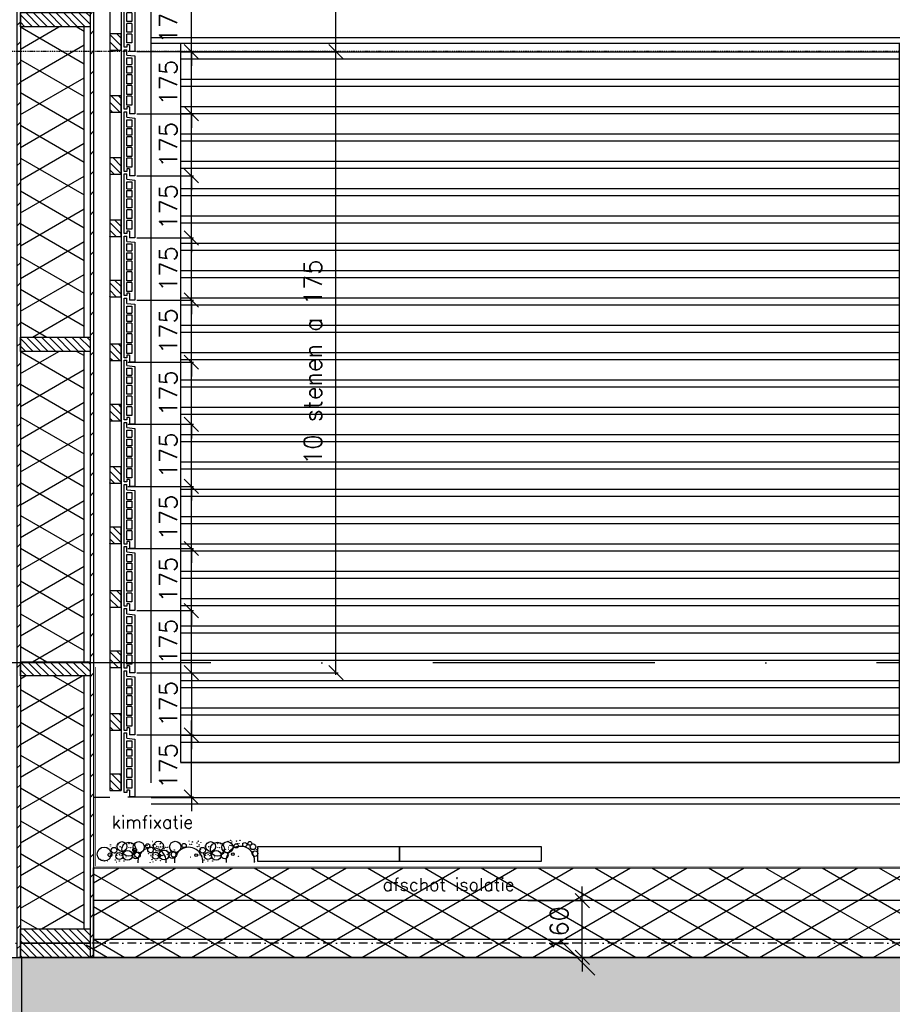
# Model space of a CAD drawing. Extents: x 149262 to 371235, y 141599 to 287858.
# Tile 23 of 60: x 163678 to 166136, y 150897 to 153671. Entities that reach past the tile are written whole.
import ezdxf

# ---------------------------------------------------------------- set-up
doc = ezdxf.new("R2010")
doc.units = 0
doc.header["$LTSCALE"] = 50
doc.header["$MEASUREMENT"] = 0
doc.header["$PDMODE"] = 3
doc.header["$PDSIZE"] = 0.1
for name, pattern in [('DASHDOT', [1, 0.5, -0.25, 0, -0.25]), ('DD1', [2.66667, 1.66667, -0.5, 0, -0.5]), ('HIDDEN', [0.375, 0.25, -0.125])]:
    doc.linetypes.add(name, pattern=pattern)
doc.layers.get('0').update_dxf_attribs({"linetype": 'CONTINUOUS'})
doc.layers.get('DEFPOINTS').update_dxf_attribs({"linetype": 'CONTINUOUS'})
for name, color, linetype in [('_DETAILNUMMERS', 4, 'CONTINUOUS'), ('A--01A1_ACEER', 1, 'CONTINUOUS'), ('A--A21--_F-23-', 9, 'CONTINUOUS'), ('A--A23--_F--3-', 9, 'CONTINUOUS'), ('A--A25--_F--3-', 9, 'CONTINUOUS'), ('A--A42--_F-23-', 9, 'CONTINUOUS'), ('A--L13DC4_VLOEREN', 4, 'HIDDEN'), ('A--L21--', 3, 'CONTINUOUS'), ('A--L21--_F-23-', 4, 'CONTINUOUS'), ('A--L21D3_BUITENWAND', 3, 'CONTINUOUS'), ('A--L25--', 7, 'CONTINUOUS'), ('A--L25--_F-23-', 7, 'CONTINUOUS'), ('A--L31--', 2, 'CONTINUOUS'), ('A--L42--', 7, 'CONTINUOUS'), ('A--L42--_F--3-', 7, 'CONTINUOUS'), ('A--L42--_F-23-', 7, 'CONTINUOUS'), ('A--M$1A-_F123-', 1, 'CONTINUOUS'), ('A--T01A-18_TEKST', 1, 'CONTINUOUS'), ('STRAMIEN', 8, 'DD1'), ('X--LR---_CP', 7, 'CONTINUOUS')]:
    doc.layers.add(name, color=color, linetype=linetype)
doc.styles.add('HIEMSTRA', font='romans.shx')
doc.dimstyles.get("Standard").update_dxf_attribs({"dimscale": 50, "dimtxt": 2.5, "dimasz": 2, "dimexe": 0.3, "dimexo": 0.3, "dimgap": 2, "dimtad": 1, "dimdec": 0, "dimzin": 0, "dimdsep": 46, "dimtxsty": 'HIEMSTRA', "dimblk1": 'OBLIQUE', "dimblk2": 'OBLIQUE', "dimsah": 1, "dimcen": 0.09, "dimdle": 0.3, "dimclrd": 1, "dimclre": 1, "dimclrt": 2, "dimadec": 0, "dimazin": 0, "dimtfac": 1, "dimtdec": 4, "dimtix": 1, "dimtmove": 2, "dimatfit": 3, "dimldrblk": 'OBLIQUE', "dimfxl": 0, "dimtvp": 625, "dimtolj": 1, "dimtzin": 0, "dimarcsym": 0})

# ---------------------------------------------------------------- blocks, each defined once
blk = doc.blocks.new('_OBLIQUE')
at = {"color": 0, "linetype": 'ByBlock'}
blk.add_line((-0.5, -0.5), (0.5, 0.5), dxfattribs=at)
blk = doc.blocks.new('ARGETON175')
at = {"layer": 'A--L21D3_BUITENWAND'}
for p, q in [((0, 168), (-8, 168)), ((-8, 153), (-8, 168)), ((0, 0), (0, 168)), ((-8, 153), (-30, 150.5)), ((-30, 150.5), (-30, -12.5)), ((-22, 145.5), (-22, 126)), ((-8, 145.5), (-22, 145.5)), ((-8, 126), (-8, 145.5)), ((-8, 126), (-22, 126)), ((-8, 121), (-22, 121)), ((-22, 121), (-22, 102)), ((-8, 102), (-8, 121)), ((-22, 102), (-8, 102)), ((-22, 97), (-22, 72)), ((-22, 97), (-8, 97)), ((-8, 72), (-8, 97)), ((-22, 72), (-8, 72)), ((-22, 67), (-22, 42)), ((-22, 67), (-8, 67)), ((-8, 42), (-8, 67)), ((-22, 42), (-8, 42)), ((-22, 37), (-22, 12)), ((-22, 37), (-8, 37)), ((-8, 12), (-8, 37)), ((-22, 12), (-8, 12)), ((-15, 7), (-15, -12.5)), ((-15, 7), (-8, 7)), ((-8, 7), (-8, 0)), ((-8, 0), (0, 0)), ((-30, -12.5), (-15, -12.5))]:
    blk.add_line(p, q, dxfattribs=at)
blk = doc.blocks.new('*D463')
at = {"layer": 'A--M$1A-_F123-', "color": 1, "lineweight": -2}
for p, q in [((164161.4, 151656), (164161.4, 151696)), ((164007.9, 151656), (164167.4, 151656)), ((164161.4, 151481), (164161.4, 151656)), ((163982.9, 151481), (164167.4, 151481)), ((164161.4, 151481), (164161.4, 151441))]:
    blk.add_line(p, q, dxfattribs=at)
at = {"layer": 'DEFPOINTS', "color": 0}
for p in [(164001.9, 151656), (164161.4, 151656), (163976.9, 151481)]:
    blk.add_point(p, dxfattribs=at)
at = {"layer": 'A--M$1A-_F123-', "color": 1, "lineweight": -2, "xscale": 40, "yscale": 40, "zscale": 40}
for p, rotation in [((164161.4, 151656), 270), ((164161.4, 151481), 90)]:
    blk.add_blockref('_OBLIQUE', p, dxfattribs=dict(at, rotation=rotation))
at = {"layer": 'A--M$1A-_F123-', "color": 2, "insert": (164096.4, 151568.5), "char_height": 50, "attachment_point": 5, "rotation": 90, "style": 'HIEMSTRA'}
blk.add_mtext('\\A1;175', dxfattribs=at)
blk = doc.blocks.new('*D464')
at = {"layer": 'A--M$1A-_F123-', "color": 1, "lineweight": -2}
for p, q in [((164161.4, 152181), (164161.4, 152221)), ((163982.9, 152181), (164167.4, 152181)), ((164161.4, 152006), (164161.4, 152181)), ((164007.9, 152006), (164167.4, 152006)), ((164161.4, 152006), (164161.4, 151966))]:
    blk.add_line(p, q, dxfattribs=at)
at = {"layer": 'DEFPOINTS', "color": 0}
for p in [(163976.9, 152181), (164161.4, 152181), (164001.9, 152006)]:
    blk.add_point(p, dxfattribs=at)
at = {"layer": 'A--M$1A-_F123-', "color": 1, "lineweight": -2, "xscale": 40, "yscale": 40, "zscale": 40}
for p, rotation in [((164161.4, 152181), 270), ((164161.4, 152006), 90)]:
    blk.add_blockref('_OBLIQUE', p, dxfattribs=dict(at, rotation=rotation))
at = {"layer": 'A--M$1A-_F123-', "color": 2, "insert": (164096.4, 152093.5), "char_height": 50, "attachment_point": 5, "rotation": 90, "style": 'HIEMSTRA'}
blk.add_mtext('\\A1;175', dxfattribs=at)
blk = doc.blocks.new('*D465')
at = {"layer": 'A--M$1A-_F123-', "color": 1, "lineweight": -2}
for p, q in [((164161.4, 152356), (164161.4, 152396)), ((163982.9, 152356), (164167.4, 152356)), ((164161.4, 152181), (164161.4, 152356)), ((163982.9, 152181), (164167.4, 152181)), ((164161.4, 152181), (164161.4, 152141))]:
    blk.add_line(p, q, dxfattribs=at)
at = {"layer": 'DEFPOINTS', "color": 0}
for p in [(163976.9, 152356), (164161.4, 152356), (163976.9, 152181)]:
    blk.add_point(p, dxfattribs=at)
at = {"layer": 'A--M$1A-_F123-', "color": 1, "lineweight": -2, "xscale": 40, "yscale": 40, "zscale": 40}
for p, rotation in [((164161.4, 152356), 270), ((164161.4, 152181), 90)]:
    blk.add_blockref('_OBLIQUE', p, dxfattribs=dict(at, rotation=rotation))
at = {"layer": 'A--M$1A-_F123-', "color": 2, "insert": (164096.4, 152268.5), "char_height": 50, "attachment_point": 5, "rotation": 90, "style": 'HIEMSTRA'}
blk.add_mtext('\\A1;175', dxfattribs=at)
blk = doc.blocks.new('*D466')
at = {"layer": 'A--M$1A-_F123-', "color": 1, "lineweight": -2}
for p, q in [((164161.4, 152531), (164161.4, 152571)), ((163982.9, 152531), (164167.4, 152531)), ((164161.4, 152356), (164161.4, 152531)), ((163982.9, 152356), (164167.4, 152356)), ((164161.4, 152356), (164161.4, 152316))]:
    blk.add_line(p, q, dxfattribs=at)
at = {"layer": 'DEFPOINTS', "color": 0}
for p in [(163976.9, 152531), (164161.4, 152531), (163976.9, 152356)]:
    blk.add_point(p, dxfattribs=at)
at = {"layer": 'A--M$1A-_F123-', "color": 1, "lineweight": -2, "xscale": 40, "yscale": 40, "zscale": 40}
for p, rotation in [((164161.4, 152531), 270), ((164161.4, 152356), 90)]:
    blk.add_blockref('_OBLIQUE', p, dxfattribs=dict(at, rotation=rotation))
at = {"layer": 'A--M$1A-_F123-', "color": 2, "insert": (164096.4, 152443.5), "char_height": 50, "attachment_point": 5, "rotation": 90, "style": 'HIEMSTRA'}
blk.add_mtext('\\A1;175', dxfattribs=at)
blk = doc.blocks.new('*D467')
at = {"layer": 'A--M$1A-_F123-', "color": 1, "lineweight": -2}
for p, q in [((164161.4, 152706), (164161.4, 152746)), ((163982.9, 152706), (164167.4, 152706)), ((164161.4, 152531), (164161.4, 152706)), ((163982.9, 152531), (164167.4, 152531)), ((164161.4, 152531), (164161.4, 152491))]:
    blk.add_line(p, q, dxfattribs=at)
at = {"layer": 'DEFPOINTS', "color": 0}
for p in [(163976.9, 152706), (164161.4, 152706), (163976.9, 152531)]:
    blk.add_point(p, dxfattribs=at)
at = {"layer": 'A--M$1A-_F123-', "color": 1, "lineweight": -2, "xscale": 40, "yscale": 40, "zscale": 40}
for p, rotation in [((164161.4, 152706), 270), ((164161.4, 152531), 90)]:
    blk.add_blockref('_OBLIQUE', p, dxfattribs=dict(at, rotation=rotation))
at = {"layer": 'A--M$1A-_F123-', "color": 2, "insert": (164096.4, 152618.5), "char_height": 50, "attachment_point": 5, "rotation": 90, "style": 'HIEMSTRA'}
blk.add_mtext('\\A1;175', dxfattribs=at)
blk = doc.blocks.new('*D468')
at = {"layer": 'A--M$1A-_F123-', "color": 1, "lineweight": -2}
for p, q in [((164161.4, 152881), (164161.4, 152921)), ((164007.9, 152881), (164167.4, 152881)), ((164161.4, 152706), (164161.4, 152881)), ((164007.9, 152706), (164167.4, 152706)), ((164161.4, 152706), (164161.4, 152666))]:
    blk.add_line(p, q, dxfattribs=at)
at = {"layer": 'DEFPOINTS', "color": 0}
for p in [(164001.9, 152881), (164161.4, 152881), (164001.9, 152706)]:
    blk.add_point(p, dxfattribs=at)
at = {"layer": 'A--M$1A-_F123-', "color": 1, "lineweight": -2, "xscale": 40, "yscale": 40, "zscale": 40}
for p, rotation in [((164161.4, 152881), 270), ((164161.4, 152706), 90)]:
    blk.add_blockref('_OBLIQUE', p, dxfattribs=dict(at, rotation=rotation))
at = {"layer": 'A--M$1A-_F123-', "color": 2, "insert": (164096.4, 152793.5), "char_height": 50, "attachment_point": 5, "rotation": 90, "style": 'HIEMSTRA'}
blk.add_mtext('\\A1;175', dxfattribs=at)
blk = doc.blocks.new('*D469')
at = {"layer": 'A--M$1A-_F123-', "color": 1, "lineweight": -2}
for p, q in [((164161.4, 153056), (164161.4, 153096)), ((164007.9, 153056), (164167.4, 153056)), ((164161.4, 152881), (164161.4, 153056)), ((164007.9, 152881), (164167.4, 152881)), ((164161.4, 152881), (164161.4, 152841))]:
    blk.add_line(p, q, dxfattribs=at)
at = {"layer": 'DEFPOINTS', "color": 0}
for p in [(164001.9, 153056), (164161.4, 153056), (164001.9, 152881)]:
    blk.add_point(p, dxfattribs=at)
at = {"layer": 'A--M$1A-_F123-', "color": 1, "lineweight": -2, "xscale": 40, "yscale": 40, "zscale": 40}
for p, rotation in [((164161.4, 153056), 270), ((164161.4, 152881), 90)]:
    blk.add_blockref('_OBLIQUE', p, dxfattribs=dict(at, rotation=rotation))
at = {"layer": 'A--M$1A-_F123-', "color": 2, "insert": (164096.4, 152968.5), "char_height": 50, "attachment_point": 5, "rotation": 90, "style": 'HIEMSTRA'}
blk.add_mtext('\\A1;175', dxfattribs=at)
blk = doc.blocks.new('*D470')
at = {"layer": 'A--M$1A-_F123-', "color": 1, "lineweight": -2}
for p, q in [((164161.4, 153231), (164161.4, 153271)), ((164007.9, 153231), (164167.4, 153231)), ((164161.4, 153056), (164161.4, 153231)), ((164061.6, 153056), (164167.4, 153056)), ((164161.4, 153056), (164161.4, 153016))]:
    blk.add_line(p, q, dxfattribs=at)
at = {"layer": 'DEFPOINTS', "color": 0}
for p in [(164001.9, 153231), (164161.4, 153231), (164055.6, 153056)]:
    blk.add_point(p, dxfattribs=at)
at = {"layer": 'A--M$1A-_F123-', "color": 1, "lineweight": -2, "xscale": 40, "yscale": 40, "zscale": 40}
for p, rotation in [((164161.4, 153231), 270), ((164161.4, 153056), 90)]:
    blk.add_blockref('_OBLIQUE', p, dxfattribs=dict(at, rotation=rotation))
at = {"layer": 'A--M$1A-_F123-', "color": 2, "insert": (164096.4, 153143.5), "char_height": 50, "attachment_point": 5, "rotation": 90, "style": 'HIEMSTRA'}
blk.add_mtext('\\A1;175', dxfattribs=at)
blk = doc.blocks.new('*D471')
at = {"layer": 'A--M$1A-_F123-', "color": 1, "lineweight": -2}
for p, q in [((164161.4, 153406), (164161.4, 153446)), ((164007.9, 153406), (164167.4, 153406)), ((164161.4, 153231), (164161.4, 153406)), ((164007.9, 153231), (164167.4, 153231)), ((164161.4, 153231), (164161.4, 153191))]:
    blk.add_line(p, q, dxfattribs=at)
at = {"layer": 'DEFPOINTS', "color": 0}
for p in [(164001.9, 153406), (164161.4, 153406), (164001.9, 153231)]:
    blk.add_point(p, dxfattribs=at)
at = {"layer": 'A--M$1A-_F123-', "color": 1, "lineweight": -2, "xscale": 40, "yscale": 40, "zscale": 40}
for p, rotation in [((164161.4, 153406), 270), ((164161.4, 153231), 90)]:
    blk.add_blockref('_OBLIQUE', p, dxfattribs=dict(at, rotation=rotation))
at = {"layer": 'A--M$1A-_F123-', "color": 2, "insert": (164096.4, 153318.5), "char_height": 50, "attachment_point": 5, "rotation": 90, "style": 'HIEMSTRA'}
blk.add_mtext('\\A1;175', dxfattribs=at)
blk = doc.blocks.new('*D472')
at = {"layer": 'A--M$1A-_F123-', "color": 1, "lineweight": -2}
for p, q in [((164161.4, 153581), (164161.4, 153621)), ((164007.9, 153581), (164167.4, 153581)), ((164161.4, 153406), (164161.4, 153581)), ((164007.9, 153406), (164167.4, 153406)), ((164161.4, 153406), (164161.4, 153366))]:
    blk.add_line(p, q, dxfattribs=at)
at = {"layer": 'DEFPOINTS', "color": 0}
for p in [(164001.9, 153581), (164161.4, 153581), (164001.9, 153406)]:
    blk.add_point(p, dxfattribs=at)
at = {"layer": 'A--M$1A-_F123-', "color": 1, "lineweight": -2, "xscale": 40, "yscale": 40, "zscale": 40}
for p, rotation in [((164161.4, 153581), 270), ((164161.4, 153406), 90)]:
    blk.add_blockref('_OBLIQUE', p, dxfattribs=dict(at, rotation=rotation))
at = {"layer": 'A--M$1A-_F123-', "color": 2, "insert": (164096.4, 153493.5), "char_height": 50, "attachment_point": 5, "rotation": 90, "style": 'HIEMSTRA'}
blk.add_mtext('\\A1;175', dxfattribs=at)
blk = doc.blocks.new('*D473')
at = {"layer": 'A--M$1A-_F123-', "color": 1, "lineweight": -2}
for p, q in [((164161.4, 153756), (164161.4, 153796)), ((164000.4, 153756), (164167.4, 153756)), ((164161.4, 153581), (164161.4, 153756)), ((164007.9, 153581), (164167.4, 153581)), ((164161.4, 153581), (164161.4, 153541))]:
    blk.add_line(p, q, dxfattribs=at)
at = {"layer": 'DEFPOINTS', "color": 0}
for p in [(163994.4, 153756), (164161.4, 153756), (164001.9, 153581)]:
    blk.add_point(p, dxfattribs=at)
at = {"layer": 'A--M$1A-_F123-', "color": 1, "lineweight": -2, "xscale": 40, "yscale": 40, "zscale": 40}
for p, rotation in [((164161.4, 153756), 270), ((164161.4, 153581), 90)]:
    blk.add_blockref('_OBLIQUE', p, dxfattribs=dict(at, rotation=rotation))
at = {"layer": 'A--M$1A-_F123-', "color": 2, "insert": (164096.4, 153668.5), "char_height": 50, "attachment_point": 5, "rotation": 90, "style": 'HIEMSTRA'}
blk.add_mtext('\\A1;175', dxfattribs=at)
blk = doc.blocks.new('NH40_196')
at = {"layer": 'A--A25--_F--3-'}
h = blk.add_hatch(dxfattribs=at)
h.set_pattern_fill('ALFALINE', color=256, scale=15, style=0, pattern_type=2)
h.set_pattern_definition([(45, (-6, 0), (-10.6066, 10.6066), [])])
h.paths.add_polyline_path([(0, 0), (0, 196), (40, 196), (40, 0)])
at = {"layer": 'A--L25--_F-23-', "color": 2, "linetype": 'Continuous'}
blk.add_lwpolyline([(0, 0), (0, 196), (40, 196), (40, 0)], close=True, dxfattribs=at)
at = {"layer": 'X--LR---_CP'}
for p in [(0, 0), (0, 0), (40, 0)]:
    blk.add_point(p, dxfattribs=at)
blk = doc.blocks.new('*U561')
at = {"layer": 'A--A42--_F-23-', "linetype": 'Continuous'}
h = blk.add_hatch(dxfattribs=at)
h.set_pattern_fill('ALFALINE', color=256, scale=40, style=0)
h.set_pattern_definition([(45, (-163674.85, -155361.504), (-28.284271, 28.284271), [])])
h.paths.add_polyline_path([(0, 0), (5, 0), (5, -4332.5), (0, -4332.5), (-5, -4332.5), (-5, 0)])
at = {"layer": 'A--L42--_F-23-', "color": 2, "linetype": 'Continuous'}
for points in [[(0, 0), (-5, 0), (-5, -4332.5), (0, -4332.5)], [(0, 0), (5, 0), (5, -4332.5), (0, -4332.5)]]:
    blk.add_lwpolyline(points, dxfattribs=at)
blk = doc.blocks.new('*U560')
at = {"layer": 'A--A42--_F-23-', "linetype": 'Continuous'}
h = blk.add_hatch(dxfattribs=at)
h.set_pattern_fill('ALFALINE', color=256, scale=40, style=0)
h.set_pattern_definition([(45, (-163880.86, -155346.503), (-28.284271, 28.284271), [])])
h.paths.add_polyline_path([(0, 0), (5, 0), (5, -4317.5), (0, -4317.5), (-5, -4317.5), (-5, 0)])
at = {"layer": 'A--L42--_F-23-', "color": 2, "linetype": 'Continuous'}
for points in [[(0, 0), (-5, 0), (-5, -4317.5), (0, -4317.5)], [(0, 0), (5, 0), (5, -4317.5), (0, -4317.5)]]:
    blk.add_lwpolyline(points, dxfattribs=at)
blk = doc.blocks.new('*D480')
at = {"layer": 'A--M$1A-_F123-', "color": 1, "lineweight": -2}
for p, q in [((164161.4, 152006), (164161.4, 152046)), ((164007.9, 152006), (164167.4, 152006)), ((164161.4, 151831), (164161.4, 152006)), ((164007.4, 151831), (164167.4, 151831)), ((164161.4, 151831), (164161.4, 151791))]:
    blk.add_line(p, q, dxfattribs=at)
at = {"layer": 'DEFPOINTS', "color": 0}
for p in [(164001.9, 152006), (164161.4, 152006), (164001.4, 151831)]:
    blk.add_point(p, dxfattribs=at)
at = {"layer": 'A--M$1A-_F123-', "color": 1, "lineweight": -2, "xscale": 40, "yscale": 40, "zscale": 40}
for p, rotation in [((164161.4, 152006), 270), ((164161.4, 151831), 90)]:
    blk.add_blockref('_OBLIQUE', p, dxfattribs=dict(at, rotation=rotation))
at = {"layer": 'A--M$1A-_F123-', "color": 2, "insert": (164096.4, 151918.5), "char_height": 50, "attachment_point": 5, "rotation": 90, "style": 'HIEMSTRA'}
blk.add_mtext('\\A1;175', dxfattribs=at)
blk = doc.blocks.new('*D481')
at = {"layer": 'A--M$1A-_F123-', "color": 1, "lineweight": -2}
for p, q in [((164568.7, 151825), (164568.7, 153587)), ((164075.1, 153581), (164574.7, 153581)), ((164075.1, 151831), (164574.7, 151831))]:
    blk.add_line(p, q, dxfattribs=at)
at = {"layer": 'DEFPOINTS', "color": 0}
for p in [(164069.1, 153581), (164568.7, 153581), (164069.1, 151831)]:
    blk.add_point(p, dxfattribs=at)
at = {"layer": 'A--M$1A-_F123-', "color": 1, "lineweight": -2, "xscale": 40, "yscale": 40, "zscale": 40}
for p, rotation in [((164568.7, 153581), 90), ((164568.7, 151831), 270)]:
    blk.add_blockref('_OBLIQUE', p, dxfattribs=dict(at, rotation=rotation))
at = {"layer": 'A--M$1A-_F123-', "color": 2, "insert": (164503.7, 152706), "char_height": 50, "attachment_point": 5, "rotation": 90, "style": 'HIEMSTRA'}
blk.add_mtext('\\A1;10 stenen a 175', dxfattribs=at)
blk = doc.blocks.new('*D482')
at = {"layer": 'A--M$1A-_F123-', "color": 1, "lineweight": -2}
for p, q in [((164568.7, 153575), (164568.7, 155337)), ((164075.1, 155331), (164574.7, 155331)), ((164075.1, 153581), (164574.7, 153581))]:
    blk.add_line(p, q, dxfattribs=at)
at = {"layer": 'DEFPOINTS', "color": 0}
for p in [(164069.1, 155331), (164568.7, 155331), (164069.1, 153581)]:
    blk.add_point(p, dxfattribs=at)
at = {"layer": 'A--M$1A-_F123-', "color": 1, "lineweight": -2, "xscale": 40, "yscale": 40, "zscale": 40}
for p, rotation in [((164568.7, 155331), 90), ((164568.7, 153581), 270)]:
    blk.add_blockref('_OBLIQUE', p, dxfattribs=dict(at, rotation=rotation))
at = {"layer": 'A--M$1A-_F123-', "color": 2, "insert": (164651.3, 154224.7), "char_height": 50, "attachment_point": 5, "rotation": 90, "style": 'HIEMSTRA'}
blk.add_mtext('\\A1;10 stenen a 175', dxfattribs=at)
blk = doc.blocks.new('HOUT46X32')
at = {"layer": 'A--A25--_F--3-'}
h = blk.add_hatch(dxfattribs=at)
h.set_pattern_fill('ALFALINE', color=256, scale=15, style=0, pattern_type=2)
h.set_pattern_definition([(45, (0, 0), (-10.6066, 10.6066), [])])
h.paths.add_polyline_path([(0, 0), (0, 46), (32, 46), (32, 0)])
at = {"layer": 'A--L25--_F-23-', "color": 2, "linetype": 'Continuous'}
blk.add_lwpolyline([(0, 0), (0, 46), (32, 46), (32, 0)], close=True, dxfattribs=at)
at = {"layer": 'X--LR---_CP'}
for p in [(0, 0), (0, 0), (32, 0)]:
    blk.add_point(p, dxfattribs=at)
blk = doc.blocks.new('*D461')
at = {"layer": 'A--M$1A-_F123-', "color": 1, "lineweight": -2}
for p, q in [((164161.4, 151831), (164161.4, 151871)), ((164007.4, 151831), (164167.4, 151831)), ((164161.4, 151831), (164161.4, 151656)), ((164007.9, 151656), (164167.4, 151656)), ((164161.4, 151656), (164161.4, 151616))]:
    blk.add_line(p, q, dxfattribs=at)
at = {"layer": 'DEFPOINTS', "color": 0}
for p in [(164001.4, 151831), (164001.9, 151656), (164161.4, 151656)]:
    blk.add_point(p, dxfattribs=at)
at = {"layer": 'A--M$1A-_F123-', "color": 1, "lineweight": -2, "xscale": 40, "yscale": 40, "zscale": 40}
for p, rotation in [((164161.4, 151831), 270), ((164161.4, 151656), 90)]:
    blk.add_blockref('_OBLIQUE', p, dxfattribs=dict(at, rotation=rotation))
at = {"layer": 'A--M$1A-_F123-', "color": 2, "insert": (164096.4, 151743.5), "char_height": 50, "attachment_point": 5, "rotation": 90, "style": 'HIEMSTRA'}
blk.add_mtext('\\A1;175', dxfattribs=at)
blk = doc.blocks.new('*D462')
at = {"layer": 'A--M$1A-_F123-', "color": 1, "lineweight": -2}
for p, q in [((165262.3, 151189), (165262.3, 151229)), ((165108.7, 151189), (165268.3, 151189)), ((165262.3, 151029), (165262.3, 151189)), ((165108.2, 151029), (165268.3, 151029)), ((165262.3, 151029), (165262.3, 150989))]:
    blk.add_line(p, q, dxfattribs=at)
at = {"layer": 'DEFPOINTS', "color": 0}
for p in [(165102.7, 151189), (165262.3, 151189), (165102.2, 151029)]:
    blk.add_point(p, dxfattribs=at)
at = {"layer": 'A--M$1A-_F123-', "color": 1, "lineweight": -2, "xscale": 40, "yscale": 40, "zscale": 40}
for p, rotation in [((165262.3, 151189), 270), ((165262.3, 151029), 90)]:
    blk.add_blockref('_OBLIQUE', p, dxfattribs=dict(at, rotation=rotation))
at = {"layer": 'A--M$1A-_F123-', "color": 2, "insert": (165197.3, 151109), "char_height": 50, "attachment_point": 5, "rotation": 90, "style": 'HIEMSTRA'}
blk.add_mtext('\\A1;160', dxfattribs=at)
blk = doc.blocks.new('A$C081B080E')
at = {"layer": 'A--01A1_ACEER', "ltscale": 10}
for p, q in [((83.1, 2118.9), (2108.1, 2118.9)), ((83.1, 2098.9), (2108.1, 2098.9)), ((83.1, 2041.9), (2108.1, 2041.9)), ((83.1, 2021.9), (2108.1, 2021.9)), ((83.1, 1964.9), (2108.1, 1964.9)), ((83.1, 1944.9), (2108.1, 1944.9)), ((83.1, 1887.9), (2108.1, 1887.9)), ((83.1, 1867.9), (2108.1, 1867.9)), ((83.1, 1810.9), (2108.1, 1810.9)), ((83.1, 1790.9), (2108.1, 1790.9)), ((83.1, 1733.9), (2108.1, 1733.9)), ((83.1, 1713.9), (2108.1, 1713.9)), ((83.1, 1656.9), (2108.1, 1656.9)), ((83.1, 1636.9), (2108.1, 1636.9)), ((83.1, 1579.9), (2108.1, 1579.9)), ((83.1, 1559.9), (2108.1, 1559.9)), ((83.1, 1502.9), (2108.1, 1502.9)), ((83.1, 1482.9), (2108.1, 1482.9)), ((83.1, 1425.9), (2108.1, 1425.9)), ((83.1, 1405.9), (2108.1, 1405.9)), ((83.1, 1348.9), (2108.1, 1348.9)), ((83.1, 1328.9), (2108.1, 1328.9)), ((83.1, 1271.9), (2108.1, 1271.9)), ((83.1, 1251.9), (2108.1, 1251.9)), ((83.1, 1194.9), (2108.1, 1194.9)), ((83.1, 1174.9), (2108.1, 1174.9)), ((83.1, 1117.9), (2108.1, 1117.9)), ((83.1, 1097.9), (2108.1, 1097.9)), ((83.1, 1040.9), (2108.1, 1040.9)), ((83.1, 1020.9), (2108.1, 1020.9)), ((83.1, 963.9), (2108.1, 963.9)), ((83.1, 943.9), (2108.1, 943.9)), ((83.1, 886.9), (2108.1, 886.9)), ((83.1, 866.9), (2108.1, 866.9)), ((83.1, 809.9), (2108.1, 809.9)), ((83.1, 789.9), (2108.1, 789.9)), ((83.1, 732.9), (2108.1, 732.9)), ((83.1, 712.9), (2108.1, 712.9)), ((83.1, 655.9), (2108.1, 655.9)), ((83.1, 635.9), (2108.1, 635.9)), ((83.1, 578.9), (2108.1, 578.9)), ((83.1, 558.9), (2108.1, 558.9)), ((83.1, 501.9), (2108.1, 501.9)), ((83.1, 481.9), (2108.1, 481.9)), ((83.1, 424.9), (2108.1, 424.9)), ((83.1, 404.9), (2108.1, 404.9)), ((83.1, 347.9), (2108.1, 347.9)), ((83.1, 327.9), (2108.1, 327.9)), ((83.1, 270.9), (2108.1, 270.9)), ((83.1, 250.9), (2108.1, 250.9)), ((83.1, 193.9), (2108.1, 193.9)), ((83.1, 173.9), (2108.1, 173.9)), ((83.1, 116.9), (2108.1, 116.9))]:
    blk.add_line(p, q, dxfattribs=at)
at = {"layer": 'A--01A1_ACEER', "color": 2, "ltscale": 10}
blk.add_lwpolyline([(83.1, 117.4), (2108.1, 117.4), (2108.1, 2142.4), (83.1, 2142.4)], close=True, dxfattribs=at)
at = {"layer": 'A--L21D3_BUITENWAND', "color": 3}
blk.add_lwpolyline([(0, 59.6), (0, 3427.8), (5353.1, 3427.8), (5353, 0)], dxfattribs=at)
at = {"layer": 'A--L31--'}
blk.add_lwpolyline([(0, 2159.7), (5383.1, 2159.7), (5383.1, 2142.4), (0, 2142.4), (0, 2159.7)], dxfattribs=at)

msp = doc.modelspace()

# ---------------------------------------------------------------- hatches: boundary and pattern name
at = {"layer": 'A--A21--_F-23-'}
h = msp.add_hatch(dxfattribs=at)
h.set_pattern_fill('ALFAISO', color=256, scale=80, angle=270, style=0, pattern_type=2)
h.set_pattern_definition([(330, (93733.71, 49834.98), (40, 69.28203), []), (30, (93733.71, 49834.98), (-40, 69.28203), [])])
h.paths.add_polyline_path([(163859.9, 152776.5), (163859.9, 153651), (163679.9, 153651), (163679.9, 152776.5)])
h = msp.add_hatch(dxfattribs=at)
h.set_pattern_fill('ALFAISO', color=256, scale=80, angle=270, style=0, pattern_type=2)
h.set_pattern_definition([(330, (93733.71, 48920.48), (40, 69.28203), []), (30, (93733.71, 48920.48), (-40, 69.28203), [])])
h.paths.add_polyline_path([(163859.9, 151862), (163859.9, 152736.5), (163679.9, 152736.5), (163679.9, 151862)])
h = msp.add_hatch(dxfattribs=at)
h.set_pattern_fill('ALFAISO', color=256, scale=80, angle=270, style=0, pattern_type=2)
h.set_pattern_definition([(330, (93733.71, 48245.105), (40, 69.28203), []), (30, (93733.71, 48245.105), (-40, 69.28203), [])])
h.paths.add_polyline_path([(163769.9, 151109), (163859.9, 151109), (163859.9, 151822), (163679.9, 151822), (163679.9, 151109)])
h = msp.add_hatch(dxfattribs=at)
h.set_pattern_fill('ALFAISO', color=256, scale=80, angle=270, style=0, pattern_type=2)
h.set_pattern_definition([(210, (300387.91, 55273.11), (-40, 69.282032), []), (150, (300387.91, 55273.11), (40, 69.282032), [])])
h.paths.add_polyline_path([(168935.1, 151029), (163885.9, 151029), (163885.9, 151280.8), (168935, 151280.8)])
at = {"layer": 'A--A23--_F--3-'}
h = msp.add_hatch(dxfattribs=at)
h.set_pattern_fill('ALFABET', color=256, scale=40, angle=1, style=0, pattern_type=2)
h.set_pattern_definition([(46, (98041.84, 170115.9), (-172.64155, 166.718), []), (51, (98041.84, 170115.9), (287.29845, -20.0899), [30, -330]), (356, (98041.84, 170115.9), (-60.7431, 299.8624), [24, -264]), (101.4514, (98065.78, 170114.23), (226.5556, 279.7724), [25.4961, -280.4568]), (47.1842, (98040.44, 170195.9), (427.9869, -58.7472), [45, -495]), (97.6356, (98076.1, 170191), (367.0079, 396.1126), [38.244, -420.6852]), (352.1842, (98040.44, 170195.9), (367.0076, 396.113), [36, -396]), (22, (98080.78, 170176.6), (241.5371, -156.85604), [30, -330]), (327, (98080.78, 170176.6), (92.2491, 291.7144), [24, -264]), (72.4514, (98100.9, 170163.52), (333.7863, 134.8581), [25.4961, -280.4568]), (38.5, (98041.84, 170115.9), (2.53928, 133.22215), [0, -260.8, 0, -268, 0, -265]), (8.5, (98041.84, 170115.9), (102.45841, 159.57714), [0, -152.8, 0, -254.8, 0, -101]), (328.5, (97952.65, 170114.34), (213.6539, -5.29398), [0, -100, 0, -312, 0, -414]), (318.5, (97912.65, 170113.64), (232.5401, 44.1071), [0, -130, 0, -207.2, 0, -294]), (318.5, (97912.65, 170113.64), (232.5401, 44.1071), [0, -130, 0, -207.2, 0, -294])])
h.paths.add_polyline_path([(169035, 150779), (158831.3, 150779), (158831.3, 150939), (158931.3, 150939), (158931.3, 151029), (169035, 151029)])

# ---------------------------------------------------------------- linework, layer by layer
at = {"color": 1, "linetype": 'ByBlock'}
msp.add_line((165356.8, 151029), (165248.1, 151029), dxfattribs=at)
for centre, radius in [((163915.8, 151320), 19.8), ((163933.6, 151347.4), 0.331), ((163933.6, 151342.8), 0.331), ((163943.6, 151330.8), 7.92), ((163950.4, 151343.1), 0.331), ((163950.4, 151343.1), 0.331), ((163965.9, 151341.3), 13.8), ((163955.4, 151346.9), 0.331), ((163960.7, 151340.4), 0.331), ((163961, 151340.7), 0.331), ((163985.3, 151333.6), 19.8), ((163966.2, 151338.9), 0.331), ((163970.6, 151347.8), 0.331), ((163985.3, 151337.8), 0.331), ((163985.8, 151349.6), 0.331), ((163985.9, 151349.5), 0.331), ((163990.6, 151337.8), 0.331), ((163993.8, 151349.6), 0.331), ((163994, 151349.6), 0.331), ((163994.1, 151349.5), 0.331), ((164013.1, 151339.2), 15.8), ((164001.9, 151347.3), 0.331), ((164038.1, 151343.1), 5.94), ((164036.5, 151343.7), 0.331), ((164046.5, 151331.8), 7.92), ((164043, 151346.7), 0.331), ((164051.7, 151355.4), 0.331), ((164053.3, 151344), 0.331), ((164053.3, 151344), 0.331), ((164054, 151346.6), 0.331), ((164068.8, 151342.3), 13.8), ((164058.3, 151347.8), 0.331), ((164058.7, 151346.6), 0.331), ((164061.1, 151353.1), 0.331), ((164061.4, 151353.6), 0.331), ((164063.6, 151341.3), 0.331), ((164063.9, 151341.6), 0.331), ((164069.1, 151339.9), 0.331), ((164073.5, 151348.7), 0.331), ((164074.3, 151350.3), 0.331), ((164074.6, 151350.1), 0.331), ((164074.9, 151340.4), 0.331), ((164075.2, 151340.2), 0.331), ((164079.9, 151341.3), 0.331), ((164088.2, 151338.8), 0.331), ((164093.5, 151338.8), 0.331), ((164116, 151340.2), 15.8), ((164141, 151344.1), 5.94), ((164145.9, 151347.7), 0.331), ((164154.6, 151356.4), 0.331), ((164156.9, 151347.6), 0.331), ((164161.6, 151347.6), 0.331), ((164164, 151354), 0.331), ((164164.3, 151354.5), 0.331), ((164177.2, 151351.3), 0.331), ((164177.5, 151351.1), 0.331), ((164177.8, 151341.3), 0.331), ((164178.1, 151341.1), 0.331), ((164180.4, 151355.8), 0.331), ((164180.7, 151356.3), 0.331), ((164182.8, 151342.3), 0.331), ((164183.3, 151347.4), 0.331), ((164183.3, 151342.8), 0.331), ((164193.3, 151330.8), 7.92), ((164187.5, 151337), 0.331), ((164188.1, 151353.4), 0.331), ((164200, 151343.1), 0.331), ((164200, 151343.1), 0.331), ((164215.5, 151341.3), 13.8), ((164205, 151346.9), 0.331), ((164210.3, 151340.4), 0.331), ((164210.6, 151340.7), 0.331), ((164234.9, 151333.6), 19.8), ((164215.8, 151338.9), 0.331), ((164220.3, 151347.8), 0.331), ((164235, 151337.8), 0.331), ((164235.4, 151349.6), 0.331), ((164235.6, 151349.5), 0.331), ((164240.2, 151337.8), 0.331), ((164243.4, 151349.6), 0.331), ((164243.6, 151349.6), 0.331), ((164243.8, 151349.5), 0.331), ((164262.7, 151339.2), 15.8), ((164251.6, 151347.3), 0.331), ((164264.8, 151355.9), 0.331), ((164265.4, 151339.5), 0.331), ((164270.1, 151344.8), 0.331), ((164272.2, 151358.8), 0.331), ((164272.5, 151358.3), 0.331), ((164274.8, 151343.6), 0.331), ((164275.1, 151343.8), 0.331), ((164275.4, 151353.6), 0.331), ((164275.7, 151353.8), 0.331), ((164287.7, 151343.1), 5.94), ((164288.6, 151357), 0.331), ((164288.9, 151356.5), 0.331), ((164291.3, 151350.1), 0.331), ((164296, 151350.1), 0.331), ((164298.3, 151358.9), 0.331), ((164311.9, 151346.6), 5.94), ((164307, 151350.2), 0.331), ((164326.1, 151350.1), 5.32), ((164335, 151340.6), 7.91), ((163932.3, 151317.9), 5.32), ((163932.3, 151317.9), 0.331), ((163932.3, 151317.9), 0.331), ((163935, 151315.3), 0.331), ((163935, 151315.3), 0.331), ((163935, 151315.3), 0.331), ((163935, 151315.3), 0.331), ((163937.5, 151320), 0.331), ((163943, 151315.2), 0.331), ((163946, 151323.1), 0.331), ((163946.1, 151323.2), 0.331), ((163958.3, 151314.4), 9.89), ((163950.4, 151310.3), 0.331), ((163951.3, 151316.3), 0.331), ((163953.2, 151322.9), 0.331), ((163957.9, 151324.6), 0.331), ((163958.3, 151322.8), 0.331), ((163958.8, 151318.1), 0.331), ((163963.4, 151315.8), 0.331), ((163964.1, 151328), 0.331), ((163964.1, 151328), 0.331), ((163967, 151319.3), 0.331), ((163981.7, 151316.4), 13.8), ((163968.5, 151315.7), 0.331), ((163968.9, 151311), 0.331), ((163977.2, 151312.2), 0.331), ((164005.3, 151316.7), 9.89), ((163996.7, 151312.2), 0.331), ((164001.8, 151331.5), 5.32), ((164001.8, 151331.5), 0.331), ((164001.8, 151331.5), 0.331), ((164009.5, 151317.8), 7.91), ((164002.2, 151321.2), 0.331), ((164002.2, 151321.2), 0.331), ((164002.2, 151321.2), 0.331), ((164002.2, 151321.2), 0.331), ((164004.5, 151328.9), 0.331), ((164004.5, 151328.9), 0.331), ((164004.5, 151328.9), 0.331), ((164004.5, 151328.9), 0.331), ((164014, 151321.9), 0.331), ((164040.4, 151320.9), 0.331), ((164045.9, 151316.1), 0.331), ((164048.9, 151324.1), 0.331), ((164049, 151324.1), 0.331), ((164061.2, 151315.3), 9.89), ((164053.3, 151311.2), 0.331), ((164054.2, 151317.3), 0.331), ((164055.7, 151310.3), 0.331), ((164056.1, 151323.9), 0.331), ((164060.8, 151325.5), 0.331), ((164061.2, 151323.7), 0.331), ((164061.7, 151319), 0.331), ((164066.3, 151316.8), 0.331), ((164067, 151328.9), 0.331), ((164067, 151328.9), 0.331), ((164071.8, 151316.2), 3.96), ((164069.9, 151320.2), 0.331), ((164084.6, 151317.3), 13.8), ((164071.4, 151316.6), 0.331), ((164071.8, 151311.9), 0.331), ((164075.7, 151315.7), 0.331), ((164080, 151313.1), 0.331), ((164080.4, 151316.3), 0.331), ((164083.4, 151330.4), 0.331), ((164084, 151331.4), 0.331), ((164084.6, 151336), 0.331), ((164092.8, 151330.2), 0.331), ((164093.4, 151319), 0.331), ((164108.2, 151317.7), 9.89), ((164099.6, 151313.2), 0.331), ((164112.4, 151318.8), 7.91), ((164113.6, 151331.4), 0.331), ((164116.9, 151322.8), 0.331), ((164158.6, 151311.2), 0.331), ((164174.7, 151317.1), 3.96), ((164178.6, 151316.6), 0.331), ((164183.3, 151317.3), 0.331), ((164186.3, 151331.4), 0.331), ((164186.9, 151332.3), 0.331), ((164187.1, 151320), 0.331), ((164192.7, 151315.2), 0.331), ((164195.6, 151323.1), 0.331), ((164195.7, 151331.1), 0.331), ((164195.7, 151323.2), 0.331), ((164196.3, 151320), 0.331), ((164207.9, 151314.4), 9.89), ((164200, 151310.3), 0.331), ((164200.9, 151316.3), 0.331), ((164202.8, 151322.9), 0.331), ((164207.5, 151324.6), 0.331), ((164207.9, 151322.8), 0.331), ((164208.4, 151318.1), 0.331), ((164213, 151315.8), 0.331), ((164213.7, 151328), 0.331), ((164213.7, 151328), 0.331), ((164216.6, 151319.3), 0.331), ((164231.3, 151316.4), 13.8), ((164218.1, 151315.7), 0.331), ((164218.6, 151311), 0.331), ((164226.8, 151312.2), 0.331), ((164255, 151316.7), 9.89), ((164246.3, 151312.2), 0.331), ((164251.5, 151331.5), 0.331), ((164251.5, 151331.5), 0.331), ((164251.9, 151321.2), 0.331), ((164251.9, 151321.2), 0.331), ((164251.9, 151321.2), 0.331), ((164251.9, 151321.2), 0.331), ((164254.1, 151328.9), 0.331), ((164254.1, 151328.9), 0.331), ((164254.1, 151328.9), 0.331), ((164254.1, 151328.9), 0.331), ((164256.6, 151322.5), 0.331), ((164257.2, 151333.6), 0.331), ((164263.6, 151321.9), 0.331), ((164266, 151334.8), 0.331), ((164266.6, 151333.9), 0.331), ((164269.6, 151319.8), 0.331), ((164274.3, 151319.2), 0.331), ((164278.2, 151319.7), 3.96), ((164294.3, 151313.7), 0.331), ((164340.5, 151321.3), 7.91), ((164336, 151325.3), 0.331), ((164345.5, 151332.4), 0.331), ((164345.5, 151332.4), 0.331), ((164345.5, 151332.4), 0.331), ((164345.5, 151332.4), 0.331), ((164347.8, 151324.7), 0.331), ((164347.8, 151324.7), 0.331), ((164347.8, 151324.7), 0.331), ((164347.8, 151324.7), 0.331), ((164348.2, 151335), 0.331), ((164348.2, 151335), 0.331), ((163905.1, 151305.3), 0.331), ((163905.4, 151305.8), 0.331), ((163912.8, 151302.9), 0.331), ((163916.3, 151301), 0.331), ((163916.4, 151300.9), 0.331), ((163924.3, 151301), 0.331), ((163924.5, 151301), 0.331), ((163924.6, 151300.9), 0.331), ((163932.7, 151307.6), 0.331), ((163932.7, 151307.6), 0.331), ((163932.7, 151307.6), 0.331), ((163932.7, 151307.6), 0.331), ((163947.2, 151303.2), 0.331), ((163947.4, 151303.3), 0.331), ((163950.7, 151297.3), 0.331), ((163958.3, 151300.3), 0.331), ((163971.8, 151300.3), 0.331), ((164045.4, 151296.5), 0.331), ((164050.1, 151304.1), 0.331), ((164050.3, 151304.2), 0.331), ((164053.6, 151298.3), 0.331), ((164061.2, 151301.2), 0.331), ((164074.7, 151301.2), 0.331), ((164090.5, 151302), 0.331), ((164090.5, 151302), 0.331), ((164090.5, 151302), 0.331), ((164090.5, 151302), 0.331), ((164193.4, 151302.9), 0.331), ((164193.4, 151302.9), 0.331), ((164193.4, 151302.9), 0.331), ((164193.4, 151302.9), 0.331), ((164196.8, 151303.2), 0.331), ((164197, 151303.3), 0.331), ((164200.3, 151297.3), 0.331), ((164208, 151300.3), 0.331), ((164221.5, 151300.3), 0.331), ((164259.5, 151305.5), 0.331), ((164259.5, 151305.5), 0.331), ((164259.5, 151305.5), 0.331), ((164259.5, 151305.5), 0.331), ((164339.2, 151298.9), 0.331)]:
    msp.add_circle(centre, radius)
for centre, start, end in [((164050.6, 151298.4), 356.2296, 183.7704), ((164153.5, 151299.3), 354.8736, 185.1264), ((164299.4, 151301.8), 351.5931, 188.4069)]:
    msp.add_arc(centre, 40, start, end)
at = {"layer": 'A--A21--_F-23-'}
msp.add_line((163924.6, 151029), (163864.7, 151063.6), dxfattribs=at)
at = {"layer": 'A--L13DC4_VLOEREN', "const_width": 1}
msp.add_lwpolyline([(168930, 151443.7), (168930, 151285.8), (163890.9, 151285.8), (163890.9, 151846.7)], dxfattribs=at)
at = {"layer": 'A--L21--'}
for p, q in [((168935.1, 151189, 0), (163885.9, 151189)), ((168935.1, 151079, 0), (163885.9, 151079))]:
    msp.add_line(p, q, dxfattribs=at)
for points in [[(163859.9, 152776.5), (163859.9, 152776.5), (163859.9, 153651), (163679.9, 153651), (163679.9, 152776.5), (163859.9, 152776.5), (163859.9, 152776.5)], [(163859.9, 151862), (163859.9, 151862), (163859.9, 152736.5), (163679.9, 152736.5), (163679.9, 151862), (163859.9, 151862), (163859.9, 151862)], [(163769.9, 151109), (163859.9, 151109), (163859.9, 151822), (163679.9, 151822), (163679.9, 151109), (163769.9, 151109), (163769.9, 151109)], [(168935.1, 151029), (163885.9, 151029), (163885.9, 151280.8), (168935, 151280.8)]]:
    msp.add_lwpolyline(points, close=True, dxfattribs=at)
at = {"layer": 'A--L21--_F-23-', "linetype": 'Continuous'}
for p, q in [((163683.6, 151029), (169035, 151029, 0)), ((163683.6, 150779), (163683.6, 151029))]:
    msp.add_line(p, q, dxfattribs=at)
msp.add_lwpolyline([(169035, 150779), (158831.3, 150779), (158831.3, 150939), (158931.3, 150939), (158931.3, 151029), (169035, 151029)], close=True, dxfattribs=at)
at = {"layer": 'A--L21D3_BUITENWAND', "color": 3}
msp.add_lwpolyline([(164048, 151521), (164048, 154889.1), (169401, 154889.1), (169401, 151461.4)], dxfattribs=at)
at = {"layer": 'A--L31--'}
for p, q in [((163963.9, 155346.5), (163963.9, 151499.3)), ((163931.9, 155300.5), (163931.9, 151499.3)), ((163931.9, 151479.9), (163885.9, 151479.9)), ((168904.3, 151478.7), (164048, 151478.7)), ((164048, 151461.4), (168904.3, 151461.4))]:
    msp.add_line(p, q, dxfattribs=at)
msp.add_lwpolyline([(164048, 153621.1), (169431, 153621.1), (169431, 153603.7), (164048, 153603.7), (164048, 153621.1)], dxfattribs=at)
at = {"layer": 'A--L42--_F--3-'}
for points in [[(164747.2, 151340.2), (164347.2, 151340.2), (164347.2, 151300.2), (164747.2, 151300.2)], [(165147.2, 151340.2), (164747.2, 151340.2), (164747.2, 151300.2), (165147.2, 151300.2)]]:
    msp.add_lwpolyline(points, close=True, dxfattribs=at)
at = {"layer": 'DEFPOINTS', "color": 0, "linetype": 'ByBlock'}
msp.add_point((165248.1, 151029), dxfattribs=at)
at = {"layer": 'STRAMIEN', "color": 8, "linetype": 'DASHDOT', "ltscale": 0.1}
msp.add_line((171839.7, 153581), (161205.6, 153581), dxfattribs=at)
at = {"layer": 'STRAMIEN', "linetype": 'DASHDOT', "ltscale": 25}
msp.add_line((172967, 151859), (150278.7, 151859), dxfattribs=at)
at = {"layer": 'STRAMIEN', "linetype": 'DASHDOT'}
msp.add_line((171571.4, 151069), (149997.4, 151069), dxfattribs=at)

# ---------------------------------------------------------------- block references
at = {"xscale": -1}
for p in [(163971.9, 153593.5), (163971.9, 153418.5), (163971.9, 153243.5), (163971.9, 153068.5), (163971.9, 152893.5), (163971.9, 152718.5), (163971.9, 152543.5), (163971.9, 152368.5), (163971.9, 152193.5), (163971.9, 152018.5), (163971.9, 151843.5), (163971.9, 151668.5), (163971.9, 151493.5)]:
    msp.add_blockref('ARGETON175', p, dxfattribs=at)
at = {"color": 1, "linetype": 'ByBlock', "xscale": 100, "yscale": 100, "zscale": 100, "rotation": 270}
msp.add_blockref('_OBLIQUE', (165248.1, 151029), dxfattribs=at)
at = {"layer": '_DETAILNUMMERS'}
msp.add_blockref('A$C081B080E', (164048, 151461.4), dxfattribs=at)
at = {"layer": 'A--L25--', "rotation": 90}
for p in [(163875.9, 153651), (163875.9, 152736.5), (163875.9, 151822), (163875.9, 151069), (163875.9, 151029)]:
    msp.add_blockref('NH40_196', p, dxfattribs=at)
at = {"layer": 'A--L25--', "xscale": -1}
for p in [(163963.9, 153585.5), (163963.9, 153410.5), (163963.9, 153235.5), (163963.9, 153060.5), (163963.9, 152890.5), (163963.9, 152710.5), (163963.9, 152540.5), (163963.9, 152365.5), (163963.9, 152195.5), (163963.9, 152015.5), (163963.9, 151845.5), (163963.9, 151669.3), (163963.9, 151499.3)]:
    msp.add_blockref('HOUT46X32', p, dxfattribs=at)
at = {"layer": 'A--L42--'}
for name, p in [('*U561', (163674.8, 155361.5)), ('*U560', (163880.9, 155346.5))]:
    msp.add_blockref(name, p, dxfattribs=at)

# ---------------------------------------------------------------- texts
at = {"layer": 'A--T01A-18_TEKST', "style": 'HIEMSTRA'}
for s, p in [('kimfixatie', (163936.7, 151392.1)), ('afschot isolatie', (164699.9, 151216))]:
    msp.add_text(s, height=36, dxfattribs=at).set_placement(p)

# ---------------------------------------------------------------- dimensions: what is measured, and where the dimension line sits
at = {"layer": 'A--M$1A-_F123-'}
dim = msp.add_linear_dim(base=(164568.7, 155331), p1=(164069.1, 153581), p2=(164069.1, 155331), angle=270, text='10 stenen a 175', dimstyle='Standard', override={"dimscale": 20}, dxfattribs=at)
dim.commit()
dim.dimension.update_dxf_attribs({"geometry": '*D482', "text_midpoint": (164651.3, 154224.7), "dimtype": 160})
for base, p1, p2, picture, middle in [((164161.4, 153756), (164001.9, 153581), (163994.4, 153756), '*D473', (164096.4, 153668.5)), ((164161.4, 153581), (164001.9, 153406), (164001.9, 153581), '*D472', (164096.4, 153493.5)), ((164161.4, 153406), (164001.9, 153231), (164001.9, 153406), '*D471', (164096.4, 153318.5)), ((164161.4, 153231), (164055.6, 153056), (164001.9, 153231), '*D470', (164096.4, 153143.5)), ((164161.4, 153056), (164001.9, 152881), (164001.9, 153056), '*D469', (164096.4, 152968.5)), ((164161.4, 152881), (164001.9, 152706), (164001.9, 152881), '*D468', (164096.4, 152793.5)), ((164161.4, 152706), (163976.9, 152531), (163976.9, 152706), '*D467', (164096.4, 152618.5)), ((164161.4, 152531), (163976.9, 152356), (163976.9, 152531), '*D466', (164096.4, 152443.5)), ((164161.4, 152356), (163976.9, 152181), (163976.9, 152356), '*D465', (164096.4, 152268.5)), ((164161.4, 152181), (164001.9, 152006), (163976.9, 152181), '*D464', (164096.4, 152093.5)), ((164161.4, 152006), (164001.4, 151831), (164001.9, 152006), '*D480', (164096.4, 151918.5)), ((164161.4, 151656), (164001.4, 151831), (164001.9, 151656), '*D461', (164096.4, 151743.5)), ((164161.4, 151656), (163976.9, 151481), (164001.9, 151656), '*D463', (164096.4, 151568.5)), ((165262.3, 151189), (165102.2, 151029), (165102.7, 151189), '*D462', (165197.3, 151109))]:
    dim = msp.add_linear_dim(base=base, p1=p1, p2=p2, angle=270, dimstyle='Standard', override={"dimscale": 20}, dxfattribs=at)
    dim.commit()
    dim.dimension.update_dxf_attribs({"geometry": picture, "text_midpoint": middle})
dim = msp.add_linear_dim(base=(164568.7, 153581), p1=(164069.1, 151831), p2=(164069.1, 153581), angle=270, text='10 stenen a 175', dimstyle='Standard', override={"dimscale": 20}, dxfattribs=at)
dim.commit()
dim.dimension.update_dxf_attribs({"geometry": '*D481', "text_midpoint": (164503.7, 152706)})

doc.saveas('drawing.dxf')
